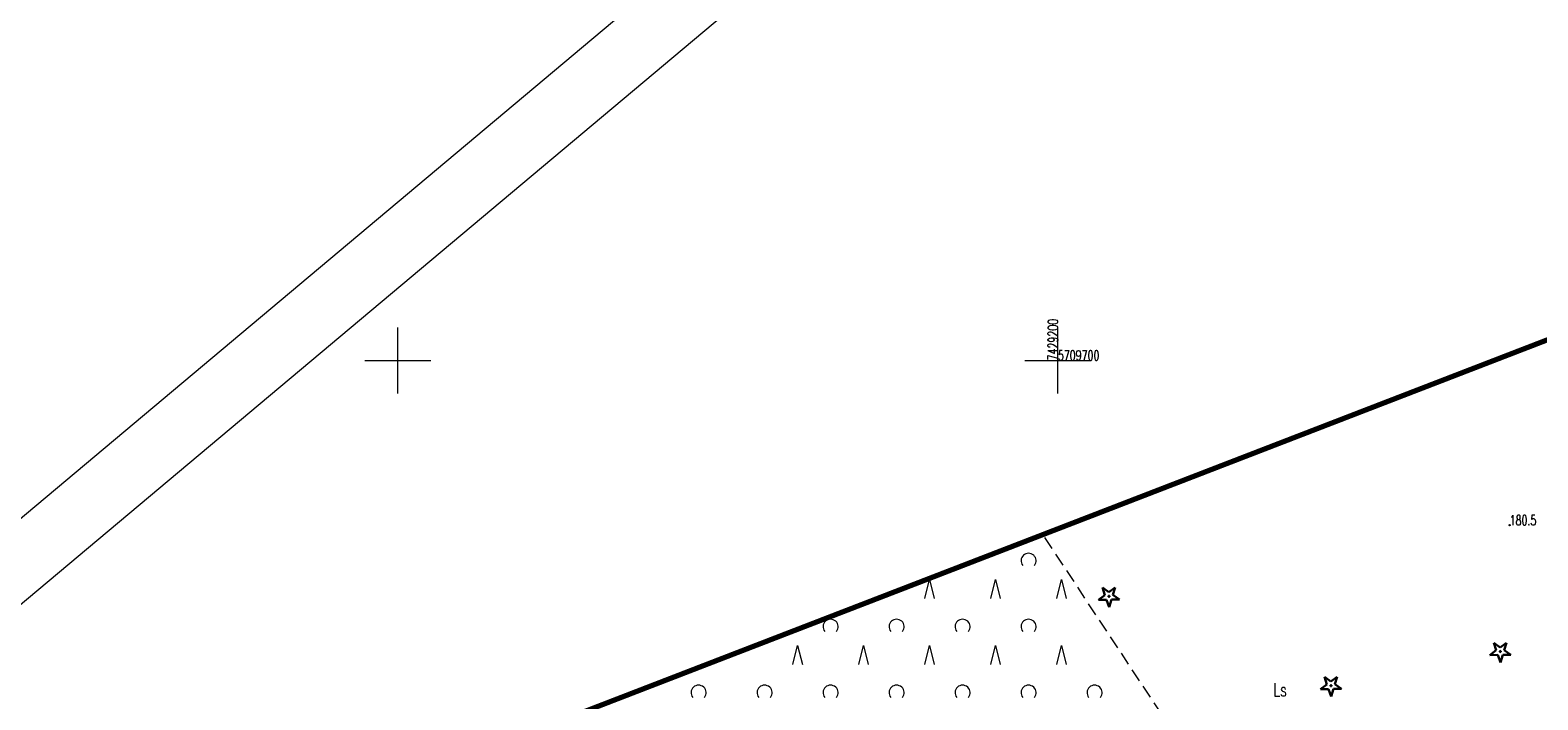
# Model space of a CAD drawing. Header units: metres. Extents: x 7429064 to 7430889, y 5709479 to 5710355.
# Tile 7 of 56: x 7429122 to 7429236, y 5709674 to 5709725. Entities that reach past the tile are written whole.
import ezdxf
from ezdxf.enums import TextEntityAlignment as Align

# ---------------------------------------------------------------- set-up
doc = ezdxf.new("R2010")
doc.units = ezdxf.units.M
doc.linetypes.add('1', pattern=[0])
doc.linetypes.add('4_PTTL', pattern=[1.5, 1, -0.5])
doc.layers.add('_1_X-REFY', color=7, linetype='Continuous')
for name, color, linetype, lineweight in [('arkusz', 252, 'Continuous', 18), ('KRZYZE_L_0', 252, '1', 18), ('KRZYZE_T_0', 252, 'Continuous', 18), ('PTTL_L_2_a', 252, '4_PTTL', 18), ('RTPW_T_0_a', 252, 'Continuous', 15), ('zakres', 252, 'Continuous', 70)]:
    doc.layers.add(name, color=color, linetype=linetype, lineweight=lineweight)
doc.layers.add('OBOP_T_0_a', color=7, linetype='Continuous', lineweight=30, true_color=0x008000)
doc.layers.add('UZYTKI_T_0', color=7, linetype='Continuous', lineweight=35, true_color=0x008000)
doc.styles.get("Standard").update_dxf_attribs({"font": 'simplex.shx'})

# ---------------------------------------------------------------- blocks, each defined once
blk = doc.blocks.new('4_OBOP01_01')
at = {"linetype": 'Continuous'}
for p, q in [((-0.78225, -0.26495), (-0.3012, 0.09375)), ((-0.3012, 0.09375), (-0.4937, 0.6621)), ((-0.4937, 0.6621), (-0.0039, 0.31545)), ((-0.0039, 0.31545), (0.4771, 0.67415)), ((0.4771, 0.67415), (0.2988, 0.1012)), ((0.2988, 0.1012), (0.7886, -0.24545)), ((-0.18225, -0.2575), (-0.78225, -0.26495)), ((0.01025, -0.82585), (-0.18225, -0.2575)), ((0.1886, -0.2529), (0.01025, -0.82585)), ((0.7886, -0.24545), (0.1886, -0.2529))]:
    blk.add_line(p, q, dxfattribs=at)
blk.add_circle((0, 0), 0.045, dxfattribs=at)
blk = doc.blocks.new('4_PTTL02')
at = {"linetype": 'Continuous'}
blk.add_arc((0, 0.36), 0.571, 321.3178, 218.6822, dxfattribs=at)
blk = doc.blocks.new('4_PTTL01')
at = {"linetype": 'Continuous'}
for p, q in [((-0.36, 0), (0, 1.43)), ((0, 1.43), (0.36, 0))]:
    blk.add_line(p, q, dxfattribs=at)
blk = doc.blocks.new('4_RTPW01')
at = {"linetype": 'Continuous'}
blk.add_circle((0, 0), 0.045, dxfattribs=at)
blk = doc.blocks.new('X-ref_MDCP_Szara')
at = {"layer": 'arkusz', "linetype": 'Continuous'}
for p, q in [((7429064.33, 5709640.14), (7429853.36, 5710302.21)), ((7429071.38, 5709639.53), (7429852.74, 5710295.17))]:
    blk.add_line(p, q, dxfattribs=at)
at = {"layer": 'KRZYZE_L_0', "linetype": '1'}
for p, q in [((7429150, 5709697.5), (7429150, 5709702.5)), ((7429200, 5709697.5), (7429200, 5709702.5)), ((7429147.5, 5709700), (7429152.5, 5709700)), ((7429197.5, 5709700), (7429202.5, 5709700))]:
    blk.add_line(p, q, dxfattribs=at)
at = {"layer": 'PTTL_L_2_a', "linetype": '4_PTTL'}
blk.add_line((7429215.28, 5709661.95), (7429198.87, 5709686.8), dxfattribs=at)
at = {"layer": 'zakres', "linetype": 'Continuous', "lineweight": 70, "flags": 128}
blk.add_lwpolyline([(7429292.23, 5709722.86), (7429149.55, 5709667.75)], dxfattribs=at)
at = {"layer": 'OBOP_T_0_a'}
for p in [(7429203.87, 5709682.12), (7429233.52, 5709677.93), (7429220.69, 5709675.35)]:
    blk.add_blockref('4_OBOP01_01', p, dxfattribs=at)
at = {"layer": 'PTTL_L_2_a'}
for name, p in [('4_PTTL02', (7429197.78, 5709684.45)), ('4_PTTL01', (7429190.28, 5709681.95)), ('4_PTTL01', (7429195.28, 5709681.95)), ('4_PTTL01', (7429200.28, 5709681.95)), ('4_PTTL02', (7429182.78, 5709679.45)), ('4_PTTL02', (7429187.78, 5709679.45)), ('4_PTTL02', (7429192.78, 5709679.45)), ('4_PTTL02', (7429197.78, 5709679.45)), ('4_PTTL01', (7429180.28, 5709676.95)), ('4_PTTL01', (7429185.28, 5709676.95)), ('4_PTTL01', (7429190.28, 5709676.95)), ('4_PTTL01', (7429195.28, 5709676.95)), ('4_PTTL01', (7429200.28, 5709676.95)), ('4_PTTL02', (7429172.78, 5709674.45)), ('4_PTTL02', (7429177.78, 5709674.45)), ('4_PTTL02', (7429182.78, 5709674.45)), ('4_PTTL02', (7429187.78, 5709674.45)), ('4_PTTL02', (7429192.78, 5709674.45)), ('4_PTTL02', (7429197.78, 5709674.45)), ('4_PTTL02', (7429202.78, 5709674.45))]:
    blk.add_blockref(name, p, dxfattribs=at)
at = {"layer": 'RTPW_T_0_a'}
blk.add_blockref('4_RTPW01', (7429234.23, 5709687.51), dxfattribs=at)
at = {"layer": 'KRZYZE_T_0', "width": 0.7}
blk.add_text('7429200', height=0.75, rotation=90, dxfattribs=at).set_placement((7429200, 5709700))
blk.add_text('5709700', height=0.75, dxfattribs=at).set_placement((7429200, 5709700))
at = {"layer": 'RTPW_T_0_a', "width": 0.7}
blk.add_text('180.5', height=0.75, dxfattribs=at).set_placement((7429234.23, 5709687.51))
at = {"layer": 'UZYTKI_T_0', "width": 0.7}
blk.add_text('Ls', height=1, dxfattribs=at).set_placement((7429216.33, 5709675.54), align=Align.TOP_LEFT)

msp = doc.modelspace()

# ---------------------------------------------------------------- block references
at = {"layer": '_1_X-REFY'}
msp.add_blockref('X-ref_MDCP_Szara', (0, 0), dxfattribs=at)

doc.saveas('drawing.dxf')
